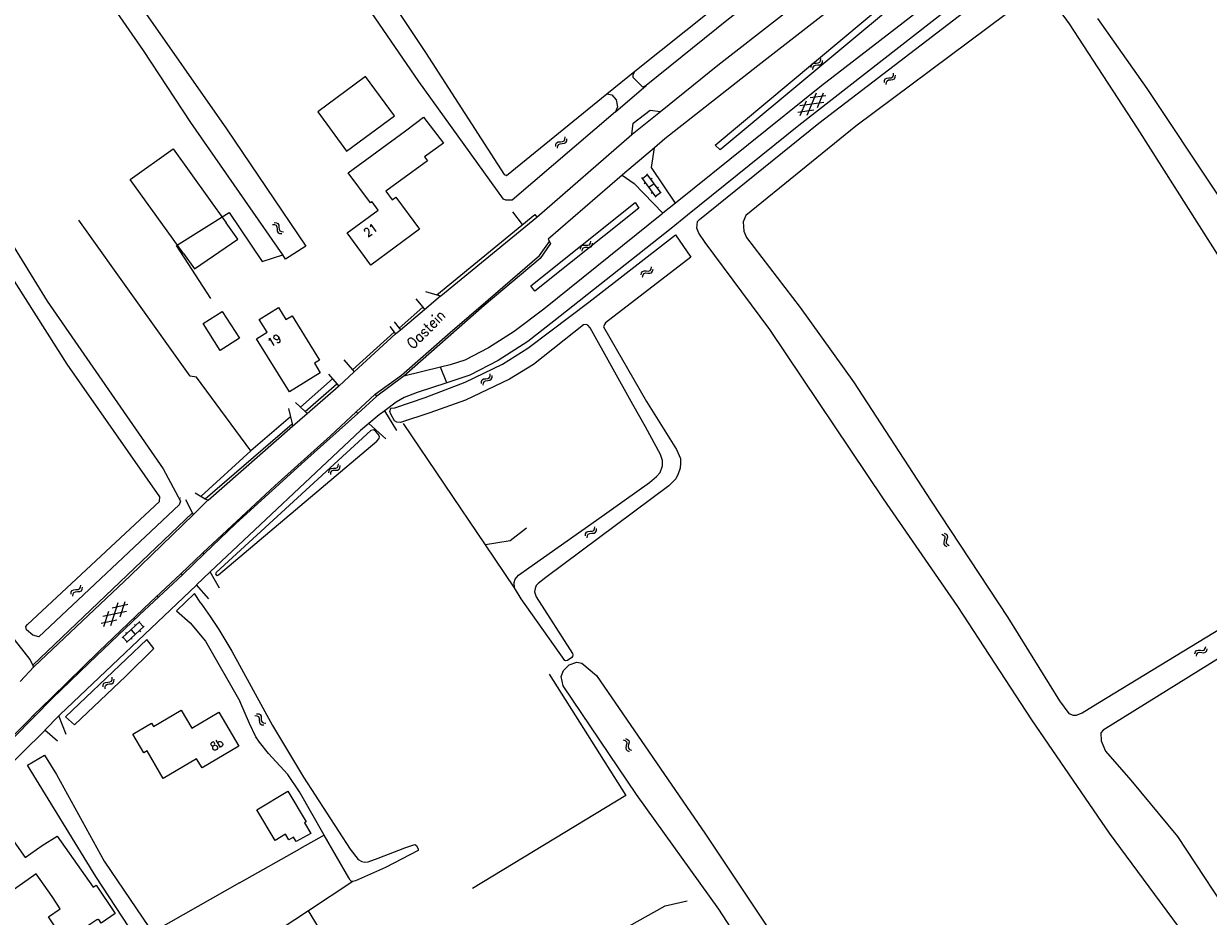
# Model space of a CAD drawing. Header units: metres. Extents: x 189705 to 199106, y 581686 to 588448.
# Tile 236 of 256: x 195796 to 196021, y 584184 to 584354. Entities that reach past the tile are written whole.
import ezdxf

# ---------------------------------------------------------------- set-up
doc = ezdxf.new("R2010")
doc.units = ezdxf.units.M
doc.layers.add('B-WA-OG-GBKN-G', color=7, linetype='Continuous', lineweight=18)
doc.styles.add('Style-STANDARD', font='STANDARD.shx')

msp = doc.modelspace()

# ---------------------------------------------------------------- linework, layer by layer
at = {"layer": 'B-WA-OG-GBKN-G'}
for p, q in [((195945.798, 584346.275), (195946.108, 584346.411)), ((195946.108, 584346.411), (195946.515, 584346.427)), ((195946.515, 584346.427), (195946.923, 584346.444)), ((195946.923, 584346.444), (195947.225, 584346.574)), ((195947.225, 584346.574), (195947.386, 584346.869)), ((195947.386, 584346.869), (195947.435, 584347.275)), ((195947.562, 584346.206), (195947.721, 584346.503)), ((195947.721, 584346.503), (195947.771, 584346.909)), ((195945.597, 584345.581), (195945.645, 584345.985)), ((195945.645, 584345.985), (195945.798, 584346.275)), ((195945.932, 584345.214), (195945.983, 584345.619)), ((195945.983, 584345.619), (195946.139, 584345.908)), ((195946.139, 584345.908), (195946.437, 584346.039)), ((195946.437, 584346.039), (195946.851, 584346.062)), ((195946.851, 584346.062), (195947.259, 584346.076)), ((195947.259, 584346.076), (195947.562, 584346.206)), ((195961.212, 584344.096), (195961.242, 584344.504)), ((195961.564, 584343.746), (195961.594, 584344.153)), ((195959.486, 584342.724), (195959.514, 584343.131)), ((195959.514, 584343.131), (195959.653, 584343.427)), ((195959.653, 584343.427), (195959.957, 584343.578)), ((195959.838, 584342.374), (195959.869, 584342.78)), ((195959.869, 584342.78), (195960.011, 584343.076)), ((195959.957, 584343.578), (195960.362, 584343.613)), ((195960.011, 584343.076), (195960.303, 584343.222)), ((195960.303, 584343.222), (195960.716, 584343.264)), ((195960.362, 584343.613), (195960.769, 584343.649)), ((195960.716, 584343.264), (195961.122, 584343.297)), ((195960.769, 584343.649), (195961.065, 584343.793)), ((195961.065, 584343.793), (195961.212, 584344.096)), ((195961.122, 584343.297), (195961.418, 584343.441)), ((195961.418, 584343.441), (195961.564, 584343.746)), ((195944.848, 584336.505), (195946.618, 584340.748)), ((195948.405, 584340.192), (195945.377, 584339.801)), ((195946.773, 584337.974), (195947.949, 584340.789)), ((195946.084, 584337.45), (195943.059, 584337.06)), ((195948.013, 584338.921), (195943.455, 584338.333)), ((195943.516, 584336.461), (195944.691, 584339.277)), ((195897.116, 584330.603), (195897.143, 584331.01)), ((195897.143, 584331.01), (195897.282, 584331.306)), ((195897.282, 584331.306), (195897.585, 584331.457)), ((195897.469, 584330.254), (195897.499, 584330.66)), ((195897.499, 584330.66), (195897.641, 584330.957)), ((195897.585, 584331.457), (195897.99, 584331.494)), ((195897.641, 584330.957), (195897.932, 584331.103)), ((195897.932, 584331.103), (195898.345, 584331.146)), ((195897.99, 584331.494), (195898.397, 584331.531)), ((195898.345, 584331.146), (195898.751, 584331.181)), ((195898.397, 584331.531), (195898.692, 584331.676)), ((195898.692, 584331.676), (195898.838, 584331.979)), ((195898.751, 584331.181), (195899.047, 584331.325)), ((195898.838, 584331.979), (195898.867, 584332.387)), ((195899.047, 584331.325), (195899.191, 584331.63)), ((195899.191, 584331.63), (195899.22, 584332.038)), ((195916.173, 584320.985), (195913.444, 584324.688)), ((195913.563, 584324.527), (195914.529, 584325.239)), ((195917.139, 584321.696), (195914.41, 584325.4)), ((195915.152, 584324.394), (195915.393, 584324.572)), ((195913.885, 584323.584), (195914.126, 584323.762)), ((195914.808, 584322.836), (195915.775, 584323.548)), ((195915.248, 584321.734), (195915.489, 584321.912)), ((195916.054, 584321.146), (195917.02, 584321.857)), ((195916.396, 584322.704), (195916.638, 584322.882)), ((195843.317, 584315.781), (195843.723, 584315.752)), ((195843.665, 584316.135), (195844.071, 584316.109)), ((195843.723, 584315.752), (195844.02, 584315.612)), ((195844.02, 584315.612), (195844.167, 584315.321)), ((195844.071, 584316.109), (195844.368, 584315.972)), ((195844.167, 584315.321), (195844.212, 584314.908)), ((195844.212, 584314.908), (195844.248, 584314.502)), ((195844.368, 584315.972), (195844.521, 584315.669)), ((195844.521, 584315.669), (195844.558, 584315.264)), ((195844.558, 584315.264), (195844.597, 584314.858)), ((195844.248, 584314.502), (195844.394, 584314.207)), ((195844.394, 584314.207), (195844.699, 584314.064)), ((195844.597, 584314.858), (195844.743, 584314.563)), ((195844.699, 584314.064), (195845.107, 584314.036)), ((195844.743, 584314.563), (195845.047, 584314.418)), ((195845.047, 584314.418), (195845.455, 584314.39)), ((195901.817, 584311.082), (195901.9, 584311.481)), ((195901.9, 584311.481), (195902.078, 584311.756)), ((195902.078, 584311.756), (195902.398, 584311.864)), ((195902.119, 584310.688), (195902.204, 584311.086)), ((195902.204, 584311.086), (195902.385, 584311.36)), ((195902.385, 584311.36), (195902.694, 584311.465)), ((195902.398, 584311.864), (195902.805, 584311.844)), ((195902.694, 584311.465), (195903.108, 584311.451)), ((195902.805, 584311.844), (195903.213, 584311.826)), ((195903.108, 584311.451), (195903.516, 584311.43)), ((195903.213, 584311.826), (195903.525, 584311.929)), ((195903.516, 584311.43), (195903.828, 584311.533)), ((195903.525, 584311.929), (195903.711, 584312.209)), ((195903.711, 584312.209), (195903.796, 584312.609)), ((195903.828, 584311.533), (195904.013, 584311.815)), ((195904.013, 584311.815), (195904.098, 584312.215)), ((195913.294, 584306.191), (195913.381, 584306.589)), ((195913.381, 584306.589), (195913.562, 584306.862)), ((195913.562, 584306.862), (195913.884, 584306.967)), ((195913.592, 584305.794), (195913.682, 584306.191)), ((195913.682, 584306.191), (195913.865, 584306.463)), ((195913.865, 584306.463), (195914.175, 584306.565)), ((195913.884, 584306.967), (195914.29, 584306.943)), ((195914.175, 584306.565), (195914.589, 584306.547)), ((195914.29, 584306.943), (195914.698, 584306.92)), ((195914.589, 584306.547), (195914.997, 584306.521)), ((195914.698, 584306.92), (195915.011, 584307.02)), ((195914.997, 584306.521), (195915.31, 584306.62)), ((195915.011, 584307.02), (195915.2, 584307.298)), ((195915.2, 584307.298), (195915.289, 584307.697)), ((195915.31, 584306.62), (195915.498, 584306.901)), ((195915.498, 584306.901), (195915.587, 584307.3)), ((195882.987, 584285.558), (195882.994, 584285.965)), ((195882.994, 584285.965), (195883.118, 584286.268)), ((195883.118, 584286.268), (195883.413, 584286.434)), ((195883.367, 584285.634), (195883.494, 584285.937)), ((195883.413, 584286.434), (195883.816, 584286.491)), ((195883.494, 584285.937), (195883.777, 584286.097)), ((195883.777, 584286.097), (195884.187, 584286.161)), ((195883.816, 584286.491), (195884.22, 584286.548)), ((195884.187, 584286.161), (195884.592, 584286.216)), ((195884.22, 584286.548), (195884.508, 584286.707)), ((195884.508, 584286.707), (195884.639, 584287.018)), ((195884.592, 584286.216), (195884.88, 584286.375)), ((195884.639, 584287.018), (195884.648, 584287.426)), ((195884.88, 584286.375), (195885.009, 584286.686)), ((195885.009, 584286.686), (195885.018, 584287.095)), ((195883.357, 584285.226), (195883.367, 584285.634)), ((195855.656, 584269.642), (195855.812, 584269.94)), ((195855.812, 584269.94), (195855.855, 584270.346)), ((195856.153, 584269.579), (195856.196, 584269.985)), ((195854.044, 584268.623), (195854.086, 584269.028)), ((195854.086, 584269.028), (195854.234, 584269.32)), ((195854.234, 584269.32), (195854.542, 584269.461)), ((195854.386, 584268.262), (195854.43, 584268.667)), ((195854.43, 584268.667), (195854.581, 584268.958)), ((195854.542, 584269.461), (195854.948, 584269.483)), ((195854.581, 584268.958), (195854.877, 584269.095)), ((195854.877, 584269.095), (195855.291, 584269.124)), ((195854.948, 584269.483), (195855.356, 584269.507)), ((195855.291, 584269.124), (195855.698, 584269.145)), ((195855.356, 584269.507), (195855.656, 584269.642)), ((195855.698, 584269.145), (195855.999, 584269.279)), ((195855.999, 584269.279), (195856.153, 584269.579)), ((195902.739, 584256.629), (195902.774, 584257.035)), ((195902.774, 584257.035), (195902.919, 584257.328)), ((195902.919, 584257.328), (195903.225, 584257.474)), ((195903.085, 584256.273), (195903.123, 584256.678)), ((195903.123, 584256.678), (195903.27, 584256.972)), ((195903.225, 584257.474), (195903.631, 584257.502)), ((195903.27, 584256.972), (195903.565, 584257.112)), ((195903.565, 584257.112), (195903.978, 584257.146)), ((195903.631, 584257.502), (195904.038, 584257.531)), ((195903.978, 584257.146), (195904.385, 584257.173)), ((195904.038, 584257.531), (195904.337, 584257.669)), ((195904.337, 584257.669), (195904.489, 584257.97)), ((195904.385, 584257.173), (195904.684, 584257.312)), ((195904.489, 584257.97), (195904.526, 584258.377)), ((195904.684, 584257.312), (195904.835, 584257.613)), ((195904.835, 584257.613), (195904.872, 584258.02)), ((195970.373, 584256.936), (195970.738, 584256.754)), ((195970.738, 584256.754), (195970.959, 584256.512)), ((195970.83, 584257.131), (195971.196, 584256.952)), ((195970.959, 584256.512), (195970.985, 584256.186)), ((195971.196, 584256.952), (195971.418, 584256.712)), ((195971.418, 584256.712), (195971.444, 584256.374)), ((195970.869, 584255.788), (195970.747, 584255.399)), ((195970.747, 584255.399), (195970.769, 584255.07)), ((195970.769, 584255.07), (195970.997, 584254.821)), ((195970.985, 584256.186), (195970.869, 584255.788)), ((195970.997, 584254.821), (195971.364, 584254.64)), ((195971.325, 584255.985), (195971.206, 584255.594)), ((195971.206, 584255.594), (195971.228, 584255.266)), ((195971.228, 584255.266), (195971.454, 584255.016)), ((195971.444, 584256.374), (195971.325, 584255.985)), ((195971.454, 584255.016), (195971.82, 584254.836)), ((195805.097, 584245.588), (195805.147, 584245.993)), ((195805.147, 584245.993), (195805.302, 584246.281)), ((195805.302, 584246.281), (195805.612, 584246.416)), ((195805.431, 584245.22), (195805.483, 584245.625)), ((195805.483, 584245.625), (195805.641, 584245.913)), ((195805.612, 584246.416), (195806.019, 584246.43)), ((195805.641, 584245.913), (195805.94, 584246.043)), ((195805.94, 584246.043), (195806.354, 584246.063)), ((195806.019, 584246.43), (195806.427, 584246.445)), ((195806.354, 584246.063), (195806.762, 584246.076)), ((195806.427, 584246.445), (195806.73, 584246.574)), ((195806.73, 584246.574), (195806.892, 584246.869)), ((195806.762, 584246.076), (195807.065, 584246.204)), ((195806.892, 584246.869), (195806.943, 584247.274)), ((195807.065, 584246.204), (195807.226, 584246.501)), ((195807.226, 584246.501), (195807.277, 584246.906)), ((195812.668, 584239.608), (195814.049, 584243.993)), ((195815.879, 584243.6), (195812.899, 584242.938)), ((195814.453, 584241.245), (195815.371, 584244.154)), ((195815.603, 584242.299), (195811.116, 584241.303)), ((195811.346, 584239.445), (195812.262, 584242.354)), ((195813.815, 584240.66), (195810.837, 584239.999)), ((195814.791, 584237.269), (195818.19, 584240.369)), ((195815.6, 584236.383), (195818.998, 584239.482)), ((195816.49, 584238.819), (195817.299, 584237.932)), ((195817.138, 584239.816), (195817.34, 584239.594)), ((195818.042, 584240.234), (195818.851, 584239.348)), ((195818.075, 584238.64), (195818.277, 584238.418)), ((195814.939, 584237.404), (195815.747, 584236.517)), ((195815.44, 584238.267), (195815.642, 584238.046)), ((195816.525, 584237.226), (195816.727, 584237.005)), ((196018.443, 584234.22), (196018.551, 584234.613)), ((196018.551, 584234.613), (196018.746, 584234.876)), ((196018.719, 584233.807), (196018.83, 584234.199)), ((196018.746, 584234.876), (196019.073, 584234.963)), ((196018.83, 584234.199), (196019.028, 584234.461)), ((196019.028, 584234.461), (196019.343, 584234.547)), ((196019.073, 584234.963), (196019.477, 584234.918)), ((196019.343, 584234.547), (196019.755, 584234.506)), ((196019.477, 584234.918), (196019.883, 584234.874)), ((196019.755, 584234.506), (196020.161, 584234.459)), ((196019.883, 584234.874), (196020.202, 584234.956)), ((196020.161, 584234.459), (196020.479, 584234.542)), ((196020.202, 584234.956), (196020.405, 584235.224)), ((196020.405, 584235.224), (196020.515, 584235.618)), ((196020.479, 584234.542), (196020.682, 584234.812)), ((196020.682, 584234.812), (196020.792, 584235.205)), ((195812.892, 584229.37), (195812.91, 584229.779)), ((195813.254, 584229.031), (195813.272, 584229.439)), ((195811.207, 584227.948), (195811.224, 584228.355)), ((195811.224, 584228.355), (195811.354, 584228.655)), ((195811.354, 584228.655), (195811.653, 584228.815)), ((195811.57, 584227.609), (195811.589, 584228.016)), ((195811.589, 584228.016), (195811.722, 584228.316)), ((195811.653, 584228.815), (195812.057, 584228.862)), ((195811.722, 584228.316), (195812.01, 584228.47)), ((195812.01, 584228.47), (195812.421, 584228.524)), ((195812.057, 584228.862), (195812.463, 584228.911)), ((195812.421, 584228.524), (195812.826, 584228.57)), ((195812.463, 584228.911), (195812.754, 584229.063)), ((195812.754, 584229.063), (195812.892, 584229.37)), ((195812.826, 584228.57), (195813.118, 584228.722)), ((195813.118, 584228.722), (195813.254, 584229.031)), ((195840.326, 584222.875), (195840.731, 584222.836)), ((195840.731, 584222.836), (195841.024, 584222.69)), ((195841.024, 584222.69), (195841.167, 584222.383)), ((195839.967, 584222.531), (195840.373, 584222.49)), ((195840.373, 584222.49), (195840.665, 584222.341)), ((195840.665, 584222.341), (195840.804, 584222.045)), ((195840.804, 584222.045), (195840.835, 584221.632)), ((195840.835, 584221.632), (195840.859, 584221.224)), ((195840.859, 584221.224), (195840.996, 584220.925)), ((195840.996, 584220.925), (195841.297, 584220.772)), ((195841.167, 584222.383), (195841.193, 584221.977)), ((195841.193, 584221.977), (195841.219, 584221.569)), ((195841.219, 584221.569), (195841.356, 584221.27)), ((195841.297, 584220.772), (195841.704, 584220.732)), ((195841.356, 584221.27), (195841.655, 584221.116)), ((195841.655, 584221.116), (195842.062, 584221.076)), ((195909.905, 584217.918), (195910.283, 584217.766)), ((195910.283, 584217.766), (195910.523, 584217.542)), ((195910.345, 584218.149), (195910.724, 584218)), ((195910.49, 584216.814), (195910.4, 584216.416)), ((195910.4, 584216.416), (195910.449, 584216.09)), ((195910.449, 584216.09), (195910.696, 584215.86)), ((195910.574, 584217.22), (195910.49, 584216.814)), ((195910.523, 584217.542), (195910.574, 584217.22)), ((195910.724, 584218), (195910.965, 584217.778)), ((195910.929, 584217.046), (195910.842, 584216.647)), ((195910.842, 584216.647), (195910.89, 584216.322)), ((195910.89, 584216.322), (195911.135, 584216.091)), ((195911.018, 584217.443), (195910.929, 584217.046)), ((195910.965, 584217.778), (195911.018, 584217.443)), ((195911.135, 584216.091), (195911.515, 584215.94)), ((195910.696, 584215.86), (195911.075, 584215.709))]:
    msp.add_line(p, q, dxfattribs=at)
at = {"layer": 'B-WA-OG-GBKN-G', "flags": 128}
for points in [[(195845.278, 584309.977), (195827.862, 584335.14), (195818.868, 584348.789), (195803.549, 584370.961), (195784.436, 584399.876), (195769.613, 584422.267), (195751.748, 584448.288), (195735.604, 584472.064), (195721.22, 584493.594), (195716.906, 584500)], [(195722.039, 584500), (195727.095, 584492.423), (195748.513, 584460.87), (195772.438, 584425.689), (195795.249, 584391.618), (195817.997, 584357.743), (195834.635, 584333.913), (195849.693, 584311.665), (195845.818, 584309.197), (195845.278, 584309.977)], [(195771.113, 584500), (195778.941, 584488.265), (195797.267, 584460.785), (195815.204, 584433.436), (195835.598, 584402.967), (195856.861, 584371.766), (195872.409, 584348.422), (195887.319, 584325.237), (195887.761, 584325.079), (195906.811, 584340.555)], [(195908.435, 584337.139), (195888.846, 584320.404), (195887.649, 584320.396), (195887.169, 584320.58), (195871.148, 584342.95), (195855.352, 584365.957), (195839.649, 584389.471), (195821.89, 584415.687), (195803.511, 584443.011), (195786.027, 584469.798)], [(195912.105, 584344.866), (195936.487, 584364.363), (195951.006, 584375.451), (195966.965, 584387.53)], [(195969.067, 584384.939), (195968.516, 584384.347), (195929.931, 584354.783), (195914.261, 584342.134)], [(195916.976, 584337.241), (195927.854, 584346.029), (195939.59, 584355.129), (195961.314, 584372.03), (195972.959, 584381.033)], [(196000, 584376.29), (195987.091, 584366.659), (195986.893, 584365.892), (195986.942, 584365.032), (195987.239, 584364.029), (195994.551, 584353.849), (196000, 584345.524)], [(195973.121, 584374.752), (195973.02, 584374.68), (195949.115, 584356.504), (195935.477, 584345.899), (195917.81, 584332.008), (195915.864, 584330.354)], [(195757.368, 584369.147), (195777.644, 584338.34), (195800.546, 584301.199), (195822.573, 584269.357), (195825.903, 584263.214), (195825.627, 584262.552), (195798.988, 584237.444), (195797.844, 584237.761), (195796.639, 584238.781), (195796.538, 584239.419), (195796.826, 584239.834), (195821.895, 584263.154), (195821.952, 584264.077), (195804.383, 584289.265), (195780.584, 584326.631), (195762.146, 584355.218)], [(195979.954, 584367.189), (195947.584, 584342.076), (195919.869, 584319.846)], [(195981.206, 584364.272), (195943.263, 584334.572), (195922.149, 584317.547), (195922.11, 584317.515)], [(195928.292, 584329.971), (195927.377, 584330.813), (195965.472, 584362.749), (195966.167, 584361.54), (195928.292, 584329.971)], [(195973.456, 584243.196), (195959.353, 584263.672), (195937.73, 584295.837), (195925.443, 584312.35), (195924.241, 584314.098), (195923.894, 584315.049), (195924.017, 584316.324), (195924.383, 584316.726), (195947.05, 584335.034), (195979.673, 584360.09)], [(195982.698, 584355.744), (195954.059, 584334.431), (195933.194, 584317.506), (195932.668, 584316.247), (195932.791, 584314.503), (195933.306, 584313.29), (195943.497, 584300.033), (195953.66, 584285.885), (195968.404, 584263.222), (195982.916, 584241.131), (195992.747, 584225.294), (195994.486, 584222.896), (195995.344, 584222.581), (195995.943, 584222.592), (195997.038, 584223.044), (196000, 584224.848)], [(196067.27, 584347.582), (196072.21, 584340.652), (196076.68, 584333.359), (196085.524, 584317.433), (196095.797, 584300.356), (196104.237, 584284.17), (196104.364, 584283.219), (196104.18, 584282.62), (196103.931, 584282.074), (196096.642, 584279.011), (196088.23, 584274.714), (196072.89, 584265.959), (196062.884, 584260.156), (196062.273, 584260.327), (196061.897, 584260.771), (196051.984, 584276.532), (196038.378, 584298.125), (196022.501, 584321.912), (196009.384, 584341.602), (196000, 584354.897)], [(195906.811, 584340.555), (195912.105, 584344.866)], [(195914.261, 584342.134), (195913.614, 584341.871), (195911.817, 584343.668), (195911.793, 584344.219), (195912.105, 584344.866)], [(196000, 584345.524), (196007.499, 584334.068), (196026.392, 584304.269), (196044.225, 584276.999)], [(195857.413, 584329.706), (195866.485, 584336.385), (195860.995, 584343.842), (195851.923, 584337.163), (195857.413, 584329.706)], [(195908.435, 584337.139), (195914.261, 584342.134)], [(195906.811, 584340.555), (195907.734, 584340.394), (195908.55, 584339.467), (195908.83, 584338.139), (195908.435, 584337.139)], [(195911.549, 584332.853), (195911.804, 584335.011), (195915.023, 584337.484), (195916.976, 584337.241)], [(195868.56, 584333.566), (195871.998, 584336.142), (195875.787, 584331.224), (195872.209, 584328.609)], [(195911.549, 584332.853), (195911.607, 584332.903), (195916.976, 584337.241)], [(195872.209, 584328.609), (195872.74, 584327.887), (195864.873, 584322.095), (195866.063, 584320.479), (195866.741, 584320.977), (195871.241, 584314.865), (195861.996, 584308.058), (195857.501, 584314.163), (195863.387, 584318.497), (195862.237, 584320.059), (195861.963, 584319.858), (195857.737, 584325.598), (195868.56, 584333.566)], [(195893.548, 584317.183), (195911.549, 584332.853)], [(195826.427, 584310.234), (195816.329, 584324.32), (195824.461, 584330.148), (195834.558, 584316.063)], [(195915.864, 584330.354), (195909.776, 584325.178), (195909.737, 584325.144)], [(195919.869, 584319.846), (195915.311, 584326.617), (195915.864, 584330.354)], [(195909.737, 584325.144), (195895.686, 584312.999), (195895.942, 584312.568)], [(195909.737, 584325.144), (195912.017, 584323.535), (195917.462, 584317.915)], [(195893.138, 584303.099), (195892.369, 584304.111), (195912.168, 584319.94), (195912.856, 584318.847), (195893.138, 584303.099)], [(195919.869, 584319.846), (195917.462, 584317.915)], [(195831.612, 584301.71), (195825.101, 584311.772), (195835.119, 584318.074), (195841.399, 584308.748), (195845.278, 584309.977)], [(195874.562, 584302.394), (195893.131, 584317.663), (195893.548, 584317.183)], [(195875.208, 584302.199), (195875.265, 584302.247), (195893.488, 584317.131)], [(195917.462, 584317.915), (195917.27, 584317.761), (195894.864, 584299.665), (195889.236, 584295.433), (195884.341, 584292.371), (195879.826, 584290.022), (195877.059, 584289.124), (195875.239, 584288.683)], [(195890.792, 584315.74), (195888.987, 584318.159)], [(195893.488, 584317.131), (195893.548, 584317.183)], [(195922.11, 584317.515), (195919.006, 584314.998), (195918.994, 584314.988)], [(195839.198, 584272.76), (195828.94, 584286.746), (195827.745, 584286.946), (195806.588, 584316.566)], [(195826.427, 584310.234), (195828.511, 584307.377), (195836.783, 584313.012), (195834.558, 584316.063)], [(195918.994, 584314.988), (195896.777, 584297.385), (195891.808, 584293.562), (195886.153, 584289.913), (195880.8, 584287.155), (195876.441, 584285.722)], [(195900.193, 584233.524), (195899.315, 584232.997), (195899.036, 584232.92), (195898.832, 584232.996), (195890.537, 584244.702), (195889.311, 584246.755), (195889.232, 584247.771), (195889.433, 584248.406), (195890.041, 584249.17), (195892.018, 584250.547), (195904.822, 584259.6), (195914.913, 584266.791), (195916.205, 584267.912), (195916.915, 584268.676), (195917.393, 584269.921), (195917.365, 584270.962), (195917.006, 584272.079), (195914.143, 584277.352), (195911.742, 584281.585), (195903.616, 584296.136), (195903.208, 584296.643), (195902.877, 584296.794), (195902.369, 584296.742), (195892.889, 584289.197), (195888.349, 584286.39), (195879.977, 584282.404), (195873.225, 584279.972), (195867.666, 584278.178), (195866.954, 584278.226), (195866.522, 584278.479), (195865.781, 584279.772), (195865.601, 584280.228), (195865.802, 584280.914), (195866.565, 584280.942), (195872.301, 584282.914), (195879.915, 584285.807), (195886.994, 584289.23), (195891.838, 584292.292), (195896.147, 584295.555), (195903.372, 584301.011), (195919.849, 584313.807), (195922.759, 584309.55), (195906.56, 584297.11), (195906.333, 584296.804), (195906.182, 584296.347), (195914.357, 584282.177), (195920.026, 584273.053), (195920.768, 584271.353), (195920.822, 584270.465)], [(195862.839, 584283.54), (195867.847, 584287.158), (195877.097, 584295.274), (195884.258, 584301.461), (195894.044, 584309.871), (195895.942, 584312.568)], [(195895.942, 584312.568), (195896.134, 584312.153), (195894.148, 584309.337), (195883.529, 584300.393), (195868.242, 584286.988)], [(195870.54, 584301.649), (195871.851, 584300.052)], [(195872.185, 584299.644), (195875.208, 584302.199)], [(195872.391, 584303.051), (195874.562, 584302.394)], [(195874.562, 584302.394), (195875.208, 584302.199)], [(195833.429, 584291.84), (195830.176, 584296.952), (195833.811, 584299.264), (195837.063, 584294.152), (195833.429, 584291.84)], [(195846.581, 584283.987), (195840.307, 584294.065), (195842.306, 584295.309), (195840.796, 584297.734), (195844.472, 584300.023), (195845.902, 584297.725), (195847.056, 584298.444), (195852.292, 584290.034), (195851.299, 584289.415), (195852.416, 584287.62), (195846.581, 584283.987)], [(195867.383, 584296.08), (195871.851, 584300.052)], [(195867.619, 584295.784), (195872.185, 584299.644)], [(195871.851, 584300.052), (195872.185, 584299.644)], [(195866.412, 584297.294), (195867.383, 584296.08)], [(195858.545, 584288.154), (195866.469, 584295.303)], [(195858.854, 584287.802), (195866.673, 584294.985), (195866.701, 584295.008)], [(195865.602, 584296.403), (195866.469, 584295.303)], [(195866.469, 584295.303), (195866.701, 584295.008)], [(195866.701, 584295.008), (195867.619, 584295.784)], [(195867.383, 584296.08), (195867.619, 584295.784)], [(195856.855, 584290.08), (195858.545, 584288.154)], [(195858.545, 584288.154), (195858.854, 584287.802)], [(195876.441, 584285.722), (195875.239, 584288.683), (195868.242, 584286.988)], [(195854.761, 584286.435), (195848.678, 584281.069)], [(195853.992, 584287.329), (195855.582, 584285.48)], [(195855.911, 584285.099), (195858.854, 584287.802)], [(195868.242, 584286.988), (195868.071, 584286.838), (195863.178, 584283.192)], [(195876.441, 584285.722), (195870.824, 584283.875), (195868.363, 584282.903), (195866.841, 584282.035), (195864.737, 584280.454), (195864.68, 584280.412)], [(195849.533, 584280.246), (195855.582, 584285.48)], [(195849.93, 584279.864), (195855.829, 584285.024), (195855.911, 584285.099)], [(195855.582, 584285.48), (195855.911, 584285.099)], [(195859.234, 584280.213), (195862.779, 584283.496), (195862.839, 584283.54)], [(195863.178, 584283.192), (195862.839, 584283.54)], [(195847.733, 584281.978), (195849.533, 584280.246)], [(195863.178, 584283.192), (195859.521, 584279.883)], [(195846.735, 584279.258), (195839.198, 584272.76), (195829.785, 584264.153)], [(195830.16, 584253.457), (195843.778, 584266.166), (195854.324, 584275.665), (195859.234, 584280.213)], [(195859.521, 584279.883), (195849.47, 584270.861), (195836.395, 584258.989), (195830.383, 584253.215)], [(195846.364, 584280.831), (195847.049, 584277.928)], [(195847.164, 584277.444), (195849.93, 584279.864)], [(195849.533, 584280.246), (195849.93, 584279.864)], [(195859.234, 584280.213), (195859.218, 584280.232)], [(195859.521, 584279.883), (195859.234, 584280.213)], [(195864.68, 584280.412), (195863.596, 584279.613), (195861.658, 584277.996)], [(195866.959, 584276.652), (195864.68, 584280.412)], [(195830.589, 584263.697), (195847.049, 584277.928)], [(195831.109, 584263.402), (195847.164, 584277.444)], [(195861.658, 584277.996), (195860.022, 584276.631), (195831.536, 584249.784)], [(195832.622, 584249.698), (195832.54, 584249.453), (195832.631, 584249.223), (195832.843, 584249.126), (195833.077, 584249.217), (195863.154, 584274.634), (195863.58, 584275.146), (195863.685, 584275.525), (195863.429, 584275.956), (195862.97, 584276.488), (195862.563, 584276.791), (195862.004, 584276.637), (195832.622, 584249.698)], [(195847.049, 584277.928), (195847.164, 584277.444)], [(195864.88, 584275.071), (195861.658, 584277.996)], [(195891.57, 584258.073), (195888.445, 584255.691), (195883.762, 584254.968), (195868.2, 584278.001)], [(195920.822, 584270.465), (195920.698, 584269.474), (195920.371, 584268.407), (195919.891, 584267.491), (195918.574, 584266.116), (195895.2, 584248.728), (195893.781, 584247.607), (195893.401, 584247.199), (195893.174, 584246.615), (195893.1, 584246.005), (195893.382, 584245.041), (195900.276, 584234.32), (195900.328, 584234.041), (195900.32, 584233.754), (195900.193, 584233.524)], [(195825.867, 584263.813), (195825.803, 584263.768)], [(195828.175, 584261.018), (195826.879, 584263.466)], [(195828.338, 584260.709), (195831.096, 584263.391), (195831.109, 584263.402)], [(195828.678, 584264.781), (195830.589, 584263.697)], [(195830.589, 584263.697), (195831.109, 584263.402)], [(195797.86, 584232.085), (195828.175, 584261.018)], [(195828.338, 584260.709), (195828.175, 584261.018)], [(195798.012, 584231.753), (195798.085, 584231.831), (195816.352, 584249.051), (195828.338, 584260.709)], [(195889.311, 584246.755), (195883.762, 584254.968)], [(196000, 584224.848), (196025.074, 584240.12), (196049.625, 584254.406), (196050.499, 584254.833), (196051.463, 584254.922), (196052.491, 584254.736), (196053.114, 584254.057), (196053.501, 584252.806), (196053.381, 584252.116), (196052.727, 584251.168), (196027.393, 584236.115), (196001.039, 584219.751), (196000.555, 584219.244), (196000.642, 584217.746), (196001.482, 584215.778), (196006.27, 584210.229), (196015.117, 584199.537), (196026.989, 584181.595), (196045.237, 584153.53), (196063.168, 584128.382), (196077.019, 584108.004), (196084.122, 584097.785)], [(195825.924, 584249.46), (195829.961, 584253.27), (195830.16, 584253.457)], [(195830.383, 584253.215), (195826.262, 584249.258), (195826.244, 584249.242)], [(195830.383, 584253.215), (195830.16, 584253.457)], [(195831.536, 584249.784), (195828.933, 584247.331)], [(195833.283, 584246.715), (195831.536, 584249.784)], [(195801.385, 584225.891), (195810.361, 584234.689), (195820.187, 584244.044), (195825.924, 584249.46)], [(195826.244, 584249.242), (195818.078, 584241.642), (195808.476, 584232.497), (195801.548, 584225.758)], [(195825.924, 584249.46), (195825.892, 584249.482)], [(195826.244, 584249.242), (195825.924, 584249.46)], [(195828.933, 584247.331), (195828.885, 584247.286), (195803.018, 584222.73), (195802.782, 584222.484)], [(195821.431, 584245.219), (195821.665, 584244.981)], [(195828.512, 584245.721), (195825.116, 584242.41), (195827.713, 584240.102), (195830.622, 584236.643)], [(195829.709, 584243.86), (195828.512, 584245.721)], [(195831.231, 584244.703), (195828.933, 584247.331)], [(195829.709, 584243.86), (195831.495, 584241.352), (195833.18, 584238.843), (195835.607, 584234.762), (195843.35, 584220.616), (195849.199, 584210.832), (195858.11, 584197.146)], [(196000, 584203.422), (195987.489, 584221.72), (195973.456, 584243.196)], [(195817.092, 584241.097), (195817.298, 584240.899)], [(195797.86, 584232.085), (195797.37, 584233.149), (195793.237, 584238.444)], [(195819.457, 584236.941), (195804.034, 584222.256), (195805.779, 584220.732)], [(195815.52, 584230.007), (195820.801, 584235.259), (195819.457, 584236.941)], [(195830.622, 584236.643), (195837.11, 584225.269)], [(195795.414, 584228.989), (195798.012, 584231.753)], [(195798.012, 584231.753), (195797.86, 584232.085)], [(195957.4, 584140.638), (195941.183, 584165.572), (195928.081, 584185.757), (195912.422, 584207.501), (195898.541, 584228.183), (195898.146, 584229.955), (195898.593, 584231.097), (195899.664, 584232.133), (195901.085, 584232.687), (195902.034, 584232.474), (195904.873, 584230.146), (195925.529, 584199.988), (195951.429, 584161.181), (195975.823, 584126.076), (195990.68, 584103.535), (196000, 584087.541)], [(195815.52, 584230.007), (195805.779, 584220.732)], [(195895.842, 584230.371), (195910.423, 584207.358), (195881.282, 584189.699)], [(195797.922, 584222.497), (195801.385, 584225.891)], [(195801.548, 584225.758), (195801.484, 584225.696), (195798.148, 584222.327)], [(195801.548, 584225.758), (195801.385, 584225.891)], [(195853.165, 584199.833), (195848.446, 584208.062), (195846.225, 584211.331), (195842.579, 584215.306), (195840.895, 584217.434), (195840.181, 584218.448), (195838.978, 584220.984), (195837.11, 584225.269)], [(195833.156, 584223.152), (195836.968, 584216.702), (195829.969, 584212.565), (195828.943, 584214.299), (195822.614, 584210.558), (195819.522, 584215.788), (195818.921, 584215.433), (195816.845, 584218.963), (195820.379, 584221.044), (195820.735, 584220.44), (195825.996, 584223.543), (195828.011, 584220.122), (195833.156, 584223.152)], [(195789.506, 584214.061), (195797.06, 584221.653), (195797.922, 584222.497)], [(195798.148, 584222.327), (195789.77, 584213.865)], [(195798.148, 584222.327), (195797.922, 584222.497)], [(195802.782, 584222.484), (195800.155, 584219.751)], [(195804.173, 584218.924), (195802.782, 584222.484)], [(195800.155, 584219.751), (195800.105, 584219.699), (195791.469, 584211.167)], [(195802.525, 584217.675), (195800.155, 584219.751)], [(195844.381, 584140.255), (195828.7, 584163.086), (195809.788, 584191.959), (195796.811, 584213.111), (195800.068, 584215.022), (195802.37, 584211.349)], [(195802.37, 584211.349), (195811.413, 584194.876), (195821.13, 584180.472), (195829.761, 584167.97), (195838.941, 584154.843), (195850.683, 584138.279), (195864.049, 584118.301), (195878.67, 584096.383), (195879.101, 584096.149), (195879.792, 584096.098), (195880.222, 584096.242), (195899.969, 584107.626), (195921.802, 584119.326), (195925.254, 584121.197), (195926.18, 584121.277), (195927.158, 584120.953), (195940.821, 584096.099), (195953.255, 584075.781), (195968.482, 584047.989), (195980.11, 584029.235), (195995.946, 584004.237), (195998.758, 584000)], [(195845.825, 584199.995), (195843.818, 584198.795), (195840.346, 584204.6), (195846.28, 584208.148), (195849.751, 584202.343), (195849.402, 584202.134)], [(196143.042, 584000), (196128.457, 584021.55), (196110.038, 584048.862), (196098.975, 584065.275), (196087.795, 584081.818), (196072.787, 584102.5), (196059.871, 584120.001), (196051.542, 584129.264), (196048.844, 584132.645), (196045.748, 584137.876), (196041.76, 584145.246), (196021.757, 584173.747), (196002.202, 584200.202), (196000, 584203.422)], [(195801.543, 584188.176), (195798.502, 584192.49), (195790.452, 584186.815), (195785.53, 584193.796), (195788.635, 584195.985), (195788.113, 584196.725), (195793.124, 584200.257), (195796.411, 584195.593), (195799.606, 584197.846)], [(195849.402, 584202.134), (195850.61, 584200.137), (195847.81, 584198.584), (195847.313, 584199.418), (195846.469, 584198.922), (195845.825, 584199.995)], [(195799.606, 584197.846), (195802.444, 584199.586), (195809.329, 584189.919)], [(195853.165, 584199.833), (195848.502, 584197.186)], [(195858.561, 584190.977), (195858.307, 584191.027), (195858.077, 584191.281), (195857.822, 584191.711), (195853.165, 584199.833)], [(195858.11, 584197.146), (195859.607, 584195.198), (195860.283, 584194.813), (195860.853, 584194.667), (195861.476, 584194.733), (195863.399, 584195.436), (195868.449, 584197.424), (195870.334, 584198.014), (195870.672, 584197.83), (195871.01, 584197.124), (195870.962, 584196.902), (195864.824, 584193.685), (195859.12, 584191.131)], [(195837.093, 584190.722), (195848.502, 584197.186)], [(195809.329, 584189.919), (195809.88, 584190.291), (195813.508, 584184.923), (195810.828, 584183.112), (195810.362, 584183.802), (195810.232, 584183.714), (195810.139, 584183.852), (195809.977, 584183.743)], [(195837.093, 584190.722), (195821.259, 584181.751)], [(195858.561, 584190.977), (195850.146, 584185.436)], [(195859.12, 584191.131), (195858.561, 584190.977)], [(195803.045, 584185.843), (195801.543, 584188.176)], [(195894.728, 584171.863), (195898.782, 584175.659), (195917.882, 584186.356), (195922.043, 584187.312)], [(195809.977, 584183.743), (195803.95, 584179.663), (195800.797, 584184.321), (195803.045, 584185.843)], [(195897.8, 584107.477), (195850.146, 584185.436), (195829.045, 584171.54)]]:
    msp.add_lwpolyline(points, dxfattribs=at)

# ---------------------------------------------------------------- texts
at = {"layer": 'B-WA-OG-GBKN-G', "style": 'Style-STANDARD'}
for s, height, rotation, p in [('21', 1.6, 35.88411, (195861.407, 584313.328)), ('Oastein', 2, 45, (195870, 584292)), ('19', 1.6, 30.5411, (195843.025, 584292.425)), ('8b', 1.6, 30.59044, (195832.119, 584215.713))]:
    msp.add_text(s, height=height, rotation=rotation, dxfattribs=at).set_placement(p)

doc.saveas('drawing.dxf')
